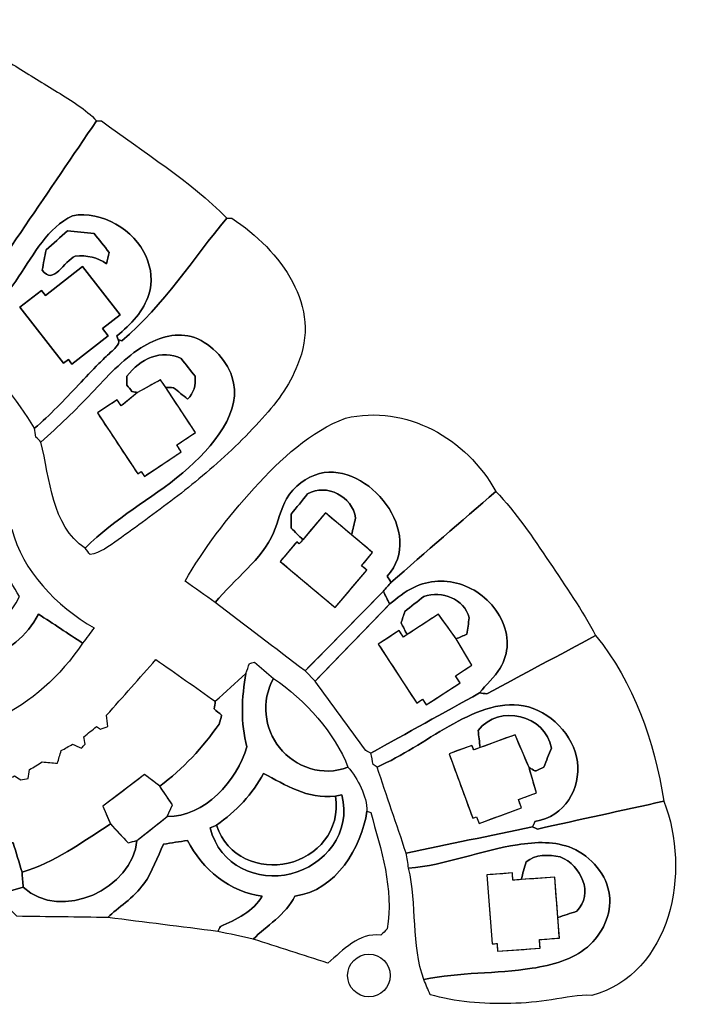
# Model space of a CAD drawing. Header units: millimetres. Extents: x -97281 to 275547, y -12500 to 261289.
# Tile 3 of 3: x 120603 to 275547, y -7466 to 219488. Entities that reach past the tile are written whole.
import ezdxf

# ---------------------------------------------------------------- set-up
doc = ezdxf.new("R2010")
doc.units = ezdxf.units.MM
for name, color, linetype in [('01_MAIN_BUILDING', 7, 'Continuous'), ('02_CHALETS', 7, 'Continuous'), ('03_DESIGN_REGIONS', 7, 'Continuous'), ('REGION_HOLES', 7, 'Continuous')]:
    doc.layers.add(name, color=color, linetype=linetype)

msp = doc.modelspace()

# ---------------------------------------------------------------- linework, layer by layer
at = {"layer": '01_MAIN_BUILDING'}
msp.add_open_spline([(-991, 164398), (-3518, 159928), (-6044, 155459), (-8570, 150989), (-9153, 148755), (-9736, 146520), (-10319, 144285), (-7501, 143605), (-4684, 142925), (-1866, 142245), (-2546, 138456), (-3226, 134666), (-3906, 130877), (-4198, 130586), (-4489, 130294), (-4781, 130003), (-8019, 130521), (-11258, 131039), (-14497, 131557), (-14076, 131330), (-13655, 131104), (-13234, 130877), (-13428, 129517), (-13622, 128156), (-13817, 126796), (-13720, 126505), (-13622, 126213), (-13525, 125922), (-12068, 126019), (-10610, 126116), (-9153, 126213), (-9153, 124367), (-9153, 122521), (-9153, 120675), (-8764, 119412), (-8376, 118149), (-7987, 116886), (-8279, 116400), (-8570, 115914), (-8861, 115428), (-8764, 114360), (-8667, 113291), (-8570, 112222), (-9347, 111931), (-10125, 111639), (-10902, 111348), (-10708, 109793), (-10513, 108238), (-10319, 106684), (-7793, 107072), (-5267, 107461), (-2740, 107850), (-1769, 103672), (-797, 99494), (175, 95316), (-3323, 94587), (-6821, 93858), (-10319, 93130), (-10125, 92984), (-9930, 92838), (-9736, 92693), (-9639, 92595), (-9542, 92498), (-9444, 92401), (-9153, 91138), (-8861, 89875), (-8570, 88612), (-7015, 88806), (-5461, 89000), (-3906, 89195), (-2449, 84434), (-991, 79673), (466, 74912), (758, 74815), (1049, 74718), (1340, 74620), (1340, 74232), (1340, 73843), (1340, 73455), (1049, 73357), (758, 73260), (466, 73163), (272, 72483), (77, 71803), (-117, 71123), (369, 69957), (855, 68791), (1340, 67625), (5724, 61625), (9004, 53540), (14749, 48387), (18153, 50095), (21986, 50765), (26117, 50719), (29906, 50039), (33695, 49359), (37485, 48678), (38165, 50233), (38845, 51788), (39525, 53342), (39914, 53439), (40302, 53536), (40691, 53634), (44189, 51399), (47687, 49164), (51184, 46929), (51281, 46541), (51379, 46152), (51476, 45764), (50601, 44792), (49727, 43820), (48852, 42849), (48755, 42363), (48658, 41877), (48561, 41391), (50813, 38750), (53650, 35616), (54391, 32064), (54779, 31675), (55168, 31286), (55557, 30898), (56042, 29440), (56528, 27983), (57014, 26526), (57694, 24874), (58374, 23222), (59054, 21570), (66317, 18355), (74182, 16595), (82665, 16324), (82859, 18170), (83053, 20016), (83248, 21862), (87620, 21765), (91992, 21667), (96364, 21570), (98502, 21667), (100640, 21765), (102777, 21862), (104137, 21959), (105498, 22056), (106858, 22153), (106664, 23514), (106469, 24874), (106275, 26234), (110285, 27840), (114802, 29797), (119100, 29732), (119780, 27497), (120460, 25262), (121141, 23028), (128608, 25112), (134940, 29937), (141544, 34104), (140962, 35464), (140379, 36825), (139796, 38185), (143002, 40614), (146208, 43043), (149415, 45472), (150581, 44598), (151746, 43723), (152912, 42849), (158220, 46600), (162951, 51949), (166612, 57131), (166806, 57812), (167001, 58492), (167195, 59172), (166612, 59658), (166029, 60143), (165446, 60629), (165543, 61212), (165641, 61795), (165738, 62378), (161171, 65584), (156605, 68791), (152038, 71997), (148249, 67722), (144459, 63447), (140670, 59172), (140767, 58297), (140864, 57423), (140962, 56548), (140379, 56354), (139796, 56160), (139213, 55965), (138921, 56160), (138630, 56354), (138338, 56548), (137367, 55771), (136395, 54994), (135423, 54217), (135520, 53634), (135618, 53051), (135715, 52468), (135423, 52176), (135132, 51885), (134840, 51593), (134160, 51885), (133480, 52176), (132800, 52468), (131926, 51982), (131051, 51496), (130177, 51010), (129885, 50039), (129594, 49067), (129302, 48095), (128136, 48193), (126970, 48290), (125804, 48387), (124833, 47804), (123861, 47221), (122889, 46638), (122792, 45958), (122695, 45278), (122598, 44598), (122015, 44500), (121432, 44403), (120849, 44306), (120363, 44598), (119877, 44889), (119392, 45181), (118323, 44695), (117254, 44209), (116185, 43723), (115991, 43043), (115797, 42363), (115602, 41683), (115117, 41586), (114631, 41488), (114145, 41391), (113659, 41780), (113173, 42169), (112688, 42557), (111716, 42266), (110744, 41974), (109773, 41683), (109384, 40905), (108995, 40128), (108607, 39351), (107344, 39740), (106081, 40128), (104817, 40517), (103749, 40322), (102680, 40128), (101611, 39934), (101320, 39351), (101028, 38768), (100737, 38185), (99862, 38185), (98988, 38185), (98113, 38185), (97919, 38671), (97725, 39157), (97530, 39642), (95069, 39859), (91948, 39051), (89296, 39232), (88642, 39277), (88017, 39381), (87513, 39628), (86950, 39904), (86539, 40359), (86281, 40966), (85745, 42225), (85868, 44142), (85579, 45472), (84705, 45764), (83831, 46055), (82956, 46347), (82179, 48387), (81402, 50427), (80624, 52468), (80916, 53536), (81207, 54605), (81499, 55674), (80624, 56743), (79750, 57812), (78875, 58880), (78390, 58783), (77904, 58686), (77418, 58589), (75863, 60435), (74309, 62281), (72754, 64127), (72851, 64807), (72948, 65487), (73046, 66167), (72171, 67042), (71297, 67916), (70422, 68791), (69256, 69277), (68090, 69762), (66924, 70248), (65759, 69277), (64593, 68305), (63427, 67333), (62747, 67528), (62066, 67722), (61386, 67916), (59346, 69471), (57305, 71026), (55265, 72580), (55848, 74038), (56431, 75495), (57014, 76952), (56042, 77535), (55071, 78118), (54099, 78701), (54293, 79479), (54488, 80256), (54682, 81033), (53128, 81616), (51573, 82199), (50018, 82782), (49630, 81908), (49241, 81033), (48852, 80159), (48367, 80062), (47881, 79964), (47395, 79867), (44772, 80742), (42148, 81616), (39525, 82491), (39331, 83462), (39136, 84434), (38942, 85405), (37485, 85405), (36027, 85405), (34570, 85405), (34278, 84531), (33987, 83657), (33695, 82782), (30489, 82879), (27283, 82976), (24076, 83074), (24076, 84142), (24076, 85211), (24076, 86280), (22133, 86571), (20190, 86863), (18247, 87154), (17081, 89778), (15915, 92401), (14749, 95024), (13777, 95024), (12806, 95024), (11834, 95024), (11542, 95996), (11251, 96968), (10959, 97939), (11445, 98134), (11931, 98328), (12417, 98522), (12320, 99494), (12223, 100465), (12125, 101437), (11931, 101729), (11737, 102020), (11542, 102312), (10862, 102214), (10182, 102117), (9502, 102020), (9308, 102992), (9113, 103963), (8919, 104935), (9599, 105324), (10279, 105712), (10959, 106101), (10668, 107072), (10376, 108044), (10085, 109016), (9308, 109113), (8530, 109210), (7753, 109307), (7753, 110182), (7753, 111056), (7753, 111931), (8433, 112125), (9113, 112319), (9794, 112513), (9599, 113777), (9405, 115040), (9211, 116303), (8433, 116400), (7656, 116497), (6879, 116594), (6879, 117663), (6879, 118732), (6879, 119801), (7753, 120189), (8628, 120578), (9502, 120967), (9502, 121938), (9502, 122910), (9502, 123881), (8725, 124270), (7947, 124659), (7170, 125047), (7170, 126116), (7170, 127185), (7170, 128254), (8045, 128351), (8919, 128448), (9794, 128545), (9891, 129711), (9988, 130877), (10085, 132043), (9405, 132334), (8725, 132626), (8045, 132917), (8142, 133598), (8239, 134278), (8336, 134958), (9113, 135152), (9891, 135346), (10668, 135541), (10862, 136512), (11057, 137484), (11251, 138456), (10668, 138747), (10085, 139039), (9502, 139330), (9599, 140302), (9696, 141273), (9794, 142245), (10862, 142536), (11931, 142828), (13000, 143119), (15040, 147200), (17081, 151281), (19121, 155362), (12417, 158374), (5713, 161386), (-991, 164398)], degree=3, knots=[0, 0, 0, 0, 1, 1, 1, 2, 2, 2, 3, 3, 3, 4, 4, 4, 5, 5, 5, 6, 6, 6, 7, 7, 7, 8, 8, 8, 9, 9, 9, 10, 10, 10, 11, 11, 11, 12, 12, 12, 13, 13, 13, 14, 14, 14, 15, 15, 15, 16, 16, 16, 17, 17, 17, 18, 18, 18, 19, 19, 19, 20, 20, 20, 21, 21, 21, 22, 22, 22, 23, 23, 23, 24, 24, 24, 25, 25, 25, 26, 26, 26, 27, 27, 27, 28, 28, 28, 29, 29, 29, 30, 30, 30, 31, 31, 31, 32, 32, 32, 33, 33, 33, 34, 34, 34, 35, 35, 35, 36, 36, 36, 37, 37, 37, 38, 38, 38, 39, 39, 39, 40, 40, 40, 41, 41, 41, 42, 42, 42, 43, 43, 43, 44, 44, 44, 45, 45, 45, 46, 46, 46, 47, 47, 47, 48, 48, 48, 49, 49, 49, 50, 50, 50, 51, 51, 51, 52, 52, 52, 53, 53, 53, 54, 54, 54, 55, 55, 55, 56, 56, 56, 57, 57, 57, 58, 58, 58, 59, 59, 59, 60, 60, 60, 61, 61, 61, 62, 62, 62, 63, 63, 63, 64, 64, 64, 65, 65, 65, 66, 66, 66, 67, 67, 67, 68, 68, 68, 69, 69, 69, 70, 70, 70, 71, 71, 71, 72, 72, 72, 73, 73, 73, 74, 74, 74, 75, 75, 75, 76, 76, 76, 77, 77, 77, 78, 78, 78, 79, 79, 79, 80, 80, 80, 81, 81, 81, 82, 82, 82, 83, 83, 83, 84, 84, 84, 85, 85, 85, 86, 86, 86, 87, 87, 87, 88, 88, 88, 89, 89, 89, 90, 90, 90, 91, 91, 91, 92, 92, 92, 93, 93, 93, 94, 94, 94, 95, 95, 95, 96, 96, 96, 97, 97, 97, 98, 98, 98, 99, 99, 99, 100, 100, 100, 101, 101, 101, 102, 102, 102, 103, 103, 103, 104, 104, 104, 105, 105, 105, 106, 106, 106, 107, 107, 107, 108, 108, 108, 109, 109, 109, 110, 110, 110, 111, 111, 111, 112, 112, 112, 113, 113, 113, 114, 114, 114, 115, 115, 115, 116, 116, 116, 117, 117, 117, 118, 118, 118, 119, 119, 119, 120, 120, 120, 121, 121, 121, 122, 122, 122, 123, 123, 123, 124, 124, 124, 125, 125, 125, 126, 126, 126, 127, 127, 127, 128, 128, 128, 129, 129, 129, 130, 130, 130, 131, 131, 131, 132, 132, 132, 133, 133, 133, 134, 134, 134, 135, 135, 135, 136, 136, 136, 137, 137, 137, 138, 138, 138, 139, 139, 139, 140, 140, 140, 141, 141, 141, 142, 142, 142, 143, 143, 143, 144, 144, 144, 145, 145, 145, 145], dxfattribs=at)
at = {"layer": '02_CHALETS'}
for points in [[(135107, 162569), (126550, 155892), (125615, 157091), (120648, 153215), (130735, 140288), (131854, 141161), (132669, 140116), (141034, 146644), (139720, 148328), (143760, 151480)], [(147799, 133532), (144051, 130498), (143129, 131891), (138537, 128853), (147836, 114799), (148636, 115328), (149363, 114230), (157883, 119868), (156822, 121472), (161149, 124335), (154285, 134709), (153106, 136490)], [(197167, 100738), (191126, 105813), (185926, 99624), (185101, 98643), (184507, 99142), (180716, 94630), (193400, 83972), (200672, 92628), (199479, 93631), (202022, 96658)], [(209994, 77747), (209130, 77182), (208145, 78687), (203328, 75536), (212204, 61970), (213548, 62850), (214412, 61529), (222183, 66614), (221113, 68249), (224884, 70716), (221322, 76767), (217200, 82462)], [(226832, 51703), (225336, 51154), (224942, 52227), (219658, 50287), (225121, 35407), (226021, 35737), (226580, 34216), (236357, 37805), (235653, 39725), (239800, 41247), (238106, 47083), (234877, 54657)], [(244750, 12536), (244055, 21855), (236277, 21275), (234385, 21134), (234260, 22801), (228407, 22365), (229592, 6460), (230726, 6545), (230860, 4749), (240641, 5479), (240493, 7456), (245103, 7800)]]:
    msp.add_lwpolyline(points, close=True, dxfattribs=at)
at = {"layer": '03_DESIGN_REGIONS'}
for points in [[(205963, 84822), (204505, 87737), (186433, 69374), (188765, 67042)], [(154661, 35853), (155827, 38476), (152912, 42849), (149415, 45472), (139796, 38185), (141544, 34104), (145625, 29732), (147666, 30315)]]:
    msp.add_lwpolyline(points, close=True, dxfattribs=at)
msp.add_circle((201180, -833), 4918, dxfattribs=at)
for points, knots in [([(138338, 196170), (135835, 198832), (132555, 200827), (129300, 202820), (126078, 204793), (122880, 206765), (119692, 208746), (116505, 210727), (113327, 212718), (110123, 214665), (107015, 216554), (103882, 218403), (100445, 219488), (97336, 209481), (94227, 199473), (91118, 189465), (88106, 179166), (85094, 168867), (82082, 158568), (83053, 158277), (84025, 157985), (84997, 157694), (92249, 155479), (98739, 151425), (105400, 147783), (116380, 163912), (127359, 180041), (138338, 196170)], [0, 0, 0, 0, 1, 1, 1, 2, 2, 2, 3, 3, 3, 4, 4, 4, 5, 5, 5, 6, 6, 6, 7, 7, 7, 8, 8, 8, 9, 9, 9, 9]), ([(168361, 173725), (159905, 182374), (149124, 188958), (139504, 196170), (139115, 196170), (138727, 196170), (138338, 196170), (127359, 180041), (116380, 163912), (105400, 147783), (106566, 146811), (107732, 145840), (108898, 144868), (112607, 150203), (116762, 154908), (120364, 160236), (123975, 165578), (127030, 171544), (132800, 174308), (139614, 175526), (147016, 170982), (149755, 164924), (151016, 162134), (151289, 159023), (150398, 156128), (149274, 152476), (146299, 149168), (143002, 146617), (143099, 146326), (143196, 146034), (143293, 145743), (143585, 145646), (143876, 145548), (144168, 145451), (154005, 153757), (160649, 164543), (168361, 173725)], [0, 0, 0, 0, 1, 1, 1, 2, 2, 2, 3, 3, 3, 4, 4, 4, 5, 5, 5, 6, 6, 6, 7, 7, 7, 8, 8, 8, 9, 9, 9, 10, 10, 10, 11, 11, 11, 12, 12, 12, 12]), ([(143293, 145743), (143196, 146034), (143099, 146326), (143002, 146617), (146299, 149168), (149274, 152476), (150398, 156128), (151289, 159023), (151016, 162134), (149755, 164924), (147016, 170982), (139614, 175526), (132800, 174308), (127030, 171544), (123975, 165578), (120364, 160236), (116762, 154908), (112607, 150203), (108898, 144868), (114553, 138670), (119965, 131901), (124055, 125339), (127598, 128320), (130915, 131878), (134164, 135307), (135728, 136957), (137276, 138578), (138884, 140203), (139751, 141078), (140634, 141955), (141588, 142829), (142012, 143218), (142449, 143606), (142807, 143994), (143345, 144576), (143704, 145159), (143293, 145743)], [0, 0, 0, 0, 1, 1, 1, 2, 2, 2, 3, 3, 3, 4, 4, 4, 5, 5, 5, 6, 6, 6, 7, 7, 7, 8, 8, 8, 9, 9, 9, 10, 10, 10, 11, 11, 11, 12, 12, 12, 12]), ([(124055, 125339), (124153, 124659), (124250, 123979), (124347, 123298), (124736, 122910), (125124, 122521), (125513, 122132), (129601, 125723), (133414, 129435), (137167, 133380), (140742, 137140), (144263, 141112), (148544, 143820), (152142, 146097), (156278, 147482), (160136, 146446), (164335, 145318), (168207, 141323), (169571, 137251), (172235, 129298), (165338, 121047), (158250, 115071), (150621, 108639), (142770, 104841), (135715, 97648), (136103, 97162), (136492, 96676), (136881, 96190), (139143, 96592), (141219, 98084), (143307, 99589), (145427, 101116), (147561, 102656), (149670, 104198), (154119, 107450), (158462, 110709), (162769, 114328), (167315, 118148), (171822, 122371), (175882, 126803), (179594, 130856), (182933, 135084), (184684, 139913), (190520, 153301), (180898, 166261), (169527, 173725), (169138, 173725), (168750, 173725), (168361, 173725), (160649, 164543), (154005, 153757), (144168, 145451), (143876, 145548), (143585, 145646), (143293, 145743), (143704, 145159), (143345, 144576), (142807, 143994), (142449, 143606), (142012, 143218), (141588, 142829), (140634, 141955), (139751, 141078), (138884, 140203), (137276, 138578), (135728, 136957), (134164, 135307), (130915, 131878), (127598, 128320), (124055, 125339)], [0, 0, 0, 0, 1, 1, 1, 2, 2, 2, 3, 3, 3, 4, 4, 4, 5, 5, 5, 6, 6, 6, 7, 7, 7, 8, 8, 8, 9, 9, 9, 10, 10, 10, 11, 11, 11, 12, 12, 12, 13, 13, 13, 14, 14, 14, 15, 15, 15, 16, 16, 16, 17, 17, 17, 18, 18, 18, 19, 19, 19, 20, 20, 20, 21, 21, 21, 22, 22, 22, 23, 23, 23, 23]), ([(125804, 161774), (128370, 158042), (130904, 163980), (133383, 164981), (136157, 165231), (138609, 164703), (140670, 163232), (140864, 164106), (141059, 164981), (141253, 165855), (140087, 167313), (138921, 168770), (137755, 170227), (135715, 170422), (133674, 170616), (131634, 170810), (129982, 169353), (128331, 167896), (126679, 166438), (126387, 164884), (126096, 163329), (125804, 161774)], [0, 0, 0, 0, 1, 1, 1, 2, 2, 2, 3, 3, 3, 4, 4, 4, 5, 5, 5, 6, 6, 6, 7, 7, 7, 7]), ([(125513, 122132), (127645, 113580), (127857, 102987), (135715, 97648), (142770, 104841), (150621, 108639), (158250, 115071), (165338, 121047), (172235, 129298), (169571, 137251), (168207, 141323), (164335, 145318), (160136, 146446), (156278, 147482), (152142, 146097), (148544, 143820), (144263, 141112), (140742, 137140), (137167, 133380), (133414, 129435), (129601, 125723), (125513, 122132)], [0, 0, 0, 0, 1, 1, 1, 2, 2, 2, 3, 3, 3, 4, 4, 4, 5, 5, 5, 6, 6, 6, 7, 7, 7, 7]), ([(154285, 134709), (154896, 134695), (155507, 134680), (156119, 134666), (157187, 133792), (158256, 132917), (159325, 132043), (160831, 133409), (161229, 135235), (161074, 137290), (160005, 138650), (158936, 140010), (157868, 141370), (153388, 143662), (148320, 141319), (145334, 137290), (145334, 136610), (145334, 135929), (145334, 135249), (145722, 134763), (146111, 134278), (146500, 133792), (146933, 133705), (147366, 133619), (147799, 133532), (149568, 134518), (151337, 135504), (153106, 136490), (153499, 135896), (153892, 135302), (154285, 134709)], [0, 0, 0, 0, 1, 1, 1, 2, 2, 2, 3, 3, 3, 4, 4, 4, 5, 5, 5, 6, 6, 6, 7, 7, 7, 8, 8, 8, 9, 9, 9, 10, 10, 10, 10]), ([(195761, 127671), (187766, 124616), (180892, 118309), (174686, 111501), (168480, 104692), (162942, 97382), (158742, 90069), (161074, 88417), (163406, 86766), (165738, 85114), (170120, 90668), (176480, 95026), (179171, 101211), (180282, 103764), (180768, 106627), (182194, 109060), (183839, 111867), (186736, 114101), (189792, 114876), (201003, 117718), (214358, 100935), (205380, 91235), (205671, 90749), (205963, 90263), (206254, 89778), (214318, 96773), (222383, 103769), (230447, 110765), (223608, 122997), (209877, 130845), (195761, 127671)], [0, 0, 0, 0, 1, 1, 1, 2, 2, 2, 3, 3, 3, 4, 4, 4, 5, 5, 5, 6, 6, 6, 7, 7, 7, 8, 8, 8, 9, 9, 9, 10, 10, 10, 10]), ([(204505, 87737), (205088, 88417), (205671, 89098), (206254, 89778), (205963, 90263), (205671, 90749), (205380, 91235), (214358, 100935), (201003, 117718), (189792, 114876), (186736, 114101), (183839, 111867), (182194, 109060), (180768, 106627), (180282, 103764), (179171, 101211), (176480, 95026), (170120, 90668), (165738, 85114), (172636, 79867), (179535, 74620), (186433, 69374), (192457, 75495), (198481, 81616), (204505, 87737)], [0, 0, 0, 0, 1, 1, 1, 2, 2, 2, 3, 3, 3, 4, 4, 4, 5, 5, 5, 6, 6, 6, 7, 7, 7, 8, 8, 8, 8]), ([(197167, 100738), (197475, 102040), (197784, 103342), (198092, 104643), (197312, 109574), (191504, 112723), (187016, 110182), (185753, 108627), (184490, 107072), (183227, 105518), (183227, 104449), (183227, 103380), (183227, 102312), (184127, 101416), (185026, 100520), (185926, 99624), (187660, 101687), (189393, 103750), (191126, 105813), (193140, 104121), (195153, 102430), (197167, 100738)], [0, 0, 0, 0, 1, 1, 1, 2, 2, 2, 3, 3, 3, 4, 4, 4, 5, 5, 5, 6, 6, 6, 7, 7, 7, 7]), ([(230447, 110765), (222383, 103769), (214318, 96773), (206254, 89778), (205671, 89098), (205088, 88417), (204505, 87737), (204991, 86766), (205477, 85794), (205963, 84822), (207686, 86195), (209476, 87652), (211494, 88630), (213238, 89475), (215154, 89964), (217076, 90057), (220942, 90244), (224836, 88834), (227845, 86243), (231001, 83525), (233184, 79508), (233074, 75506), (233022, 73609), (232455, 71715), (231445, 70043), (230163, 67920), (228167, 66154), (226682, 64297), (227257, 64240), (227832, 64184), (228407, 64127), (236763, 68596), (245119, 73066), (253475, 77535), (250394, 83372), (246566, 88888), (242785, 94488), (238940, 100183), (235143, 105965), (230447, 110765)], [0, 0, 0, 0, 1, 1, 1, 2, 2, 2, 3, 3, 3, 4, 4, 4, 5, 5, 5, 6, 6, 6, 7, 7, 7, 8, 8, 8, 9, 9, 9, 10, 10, 10, 11, 11, 11, 12, 12, 12, 13, 13, 13, 13]), ([(118809, 102020), (117351, 101631), (115894, 101243), (114436, 100854), (114809, 95402), (117940, 91093), (120558, 86571), (116627, 78153), (107663, 75364), (99804, 77318), (91778, 79314), (84904, 86257), (84997, 95316), (83150, 94636), (81304, 93956), (79458, 93276), (79783, 85462), (84217, 78706), (90826, 74038), (89630, 70568), (86506, 67453), (83539, 65002), (84511, 63447), (85482, 61892), (86454, 60338), (90787, 63027), (93170, 67977), (96364, 71706), (107048, 68438), (119669, 72281), (124930, 82491), (128331, 80256), (131731, 78021), (135132, 75786), (136006, 76952), (136881, 78118), (137755, 79284), (129151, 84291), (121135, 92511), (118809, 102020)], [0, 0, 0, 0, 1, 1, 1, 2, 2, 2, 3, 3, 3, 4, 4, 4, 5, 5, 5, 6, 6, 6, 7, 7, 7, 8, 8, 8, 9, 9, 9, 10, 10, 10, 11, 11, 11, 12, 12, 12, 13, 13, 13, 13]), ([(226682, 64297), (228167, 66154), (230163, 67920), (231445, 70043), (232455, 71715), (233022, 73609), (233074, 75506), (233184, 79508), (231001, 83525), (227845, 86243), (224836, 88834), (220942, 90244), (217076, 90057), (215154, 89964), (213238, 89475), (211494, 88630), (209476, 87652), (207686, 86195), (205963, 84822), (200230, 78896), (194497, 72969), (188765, 67042), (192651, 61698), (196538, 56354), (200424, 51010), (200813, 50816), (201202, 50622), (201590, 50427), (209954, 55051), (218318, 59674), (226682, 64297)], [0, 0, 0, 0, 1, 1, 1, 2, 2, 2, 3, 3, 3, 4, 4, 4, 5, 5, 5, 6, 6, 6, 7, 7, 7, 8, 8, 8, 9, 9, 9, 10, 10, 10, 10]), ([(221322, 76767), (222129, 77120), (222936, 77474), (223743, 77827), (223937, 79090), (224132, 80353), (224326, 81616), (223140, 86051), (218076, 87873), (213833, 86571), (212375, 85405), (210918, 84239), (209460, 83074), (209169, 82199), (208877, 81325), (208586, 80450), (209055, 79549), (209525, 78648), (209994, 77747), (212396, 79319), (214798, 80890), (217200, 82462), (218574, 80563), (219948, 78665), (221322, 76767)], [0, 0, 0, 0, 1, 1, 1, 2, 2, 2, 3, 3, 3, 4, 4, 4, 5, 5, 5, 6, 6, 6, 7, 7, 7, 8, 8, 8, 8]), ([(135132, 75786), (131731, 78021), (128331, 80256), (124930, 82491), (119669, 72281), (107048, 68438), (96364, 71706), (93170, 67977), (90787, 63027), (86454, 60338), (87523, 58006), (88591, 55674), (89660, 53342), (107836, 51923), (124884, 60492), (135132, 75786)], [0, 0, 0, 0, 1, 1, 1, 2, 2, 2, 3, 3, 3, 4, 4, 4, 5, 5, 5, 5]), ([(253475, 77535), (245119, 73066), (236763, 68596), (228407, 64127), (227832, 64184), (227257, 64240), (226682, 64297), (218318, 59674), (209954, 55051), (201590, 50427), (201785, 49553), (201979, 48678), (202173, 47804), (202465, 47610), (202756, 47415), (203048, 47221), (208920, 49800), (213918, 53382), (219692, 56638), (225095, 59685), (231178, 62447), (236853, 61358), (242883, 60200), (248453, 54695), (249259, 48398), (250026, 42413), (246489, 35714), (239483, 34687), (239289, 34266), (239095, 33845), (238900, 33424), (239289, 33262), (239678, 33100), (240066, 32938), (249782, 35076), (259499, 37213), (269215, 39351), (266940, 53259), (262411, 66671), (253475, 77535)], [0, 0, 0, 0, 1, 1, 1, 2, 2, 2, 3, 3, 3, 4, 4, 4, 5, 5, 5, 6, 6, 6, 7, 7, 7, 8, 8, 8, 9, 9, 9, 10, 10, 10, 11, 11, 11, 12, 12, 12, 13, 13, 13, 13]), ([(179146, 67625), (177689, 68888), (176231, 70151), (174774, 71414), (174385, 71317), (173996, 71220), (173608, 71123), (173341, 70345), (173073, 69568), (172806, 68791), (171800, 63445), (171529, 57312), (173025, 51885), (170753, 44061), (163228, 35653), (154661, 35853), (152329, 34007), (149998, 32161), (147666, 30315), (146707, 19254), (130183, 11402), (121432, 19530), (119295, 18947), (117157, 18364), (115019, 17781), (116671, 16129), (118323, 14478), (119975, 12826), (126970, 12729), (133966, 12631), (140962, 12534), (142052, 13722), (143583, 14798), (145050, 16007), (146608, 17291), (148093, 18725), (149254, 20322), (151297, 23131), (152335, 26442), (153787, 29440), (155633, 29732), (157479, 30023), (159325, 30315), (162613, 23709), (169276, 18244), (176523, 17490), (174731, 14100), (170360, 11903), (166904, 10494), (166709, 10105), (166515, 9717), (166321, 9328), (169041, 8745), (171762, 8162), (174482, 7579), (177421, 10480), (182019, 13278), (184101, 17490), (193602, 18689), (199457, 28770), (200716, 37019), (200696, 40492), (198615, 44566), (196344, 47221), (190530, 44868), (184134, 47209), (180546, 51693), (177074, 56031), (176229, 62377), (179146, 67625)], [0, 0, 0, 0, 1, 1, 1, 2, 2, 2, 3, 3, 3, 4, 4, 4, 5, 5, 5, 6, 6, 6, 7, 7, 7, 8, 8, 8, 9, 9, 9, 10, 10, 10, 11, 11, 11, 12, 12, 12, 13, 13, 13, 14, 14, 14, 15, 15, 15, 16, 16, 16, 17, 17, 17, 18, 18, 18, 19, 19, 19, 20, 20, 20, 21, 21, 21, 22, 22, 22, 23, 23, 23, 23]), ([(172806, 68791), (170450, 66653), (168094, 64516), (165738, 62378), (165641, 61795), (165543, 61212), (165446, 60629), (166029, 60143), (166612, 59658), (167195, 59172), (167001, 58492), (166806, 57812), (166612, 57131), (162951, 51949), (158220, 46600), (152912, 42849), (153884, 41391), (154856, 39934), (155827, 38476), (155439, 37602), (155050, 36728), (154661, 35853), (163228, 35653), (170753, 44061), (173025, 51885), (171529, 57312), (171800, 63445), (172806, 68791)], [0, 0, 0, 0, 1, 1, 1, 2, 2, 2, 3, 3, 3, 4, 4, 4, 5, 5, 5, 6, 6, 6, 7, 7, 7, 8, 8, 8, 9, 9, 9, 9]), ([(196344, 47221), (193337, 54976), (186448, 62776), (179146, 67625), (176229, 62377), (177074, 56031), (180546, 51693), (184134, 47209), (190530, 44868), (196344, 47221)], [0, 0, 0, 0, 1, 1, 1, 2, 2, 2, 3, 3, 3, 3]), ([(203048, 47221), (205282, 40614), (207517, 34007), (209752, 27400), (219468, 29408), (229184, 31416), (238900, 33424), (239095, 33845), (239289, 34266), (239483, 34687), (246489, 35714), (250026, 42413), (249259, 48398), (248453, 54695), (242883, 60200), (236853, 61358), (231178, 62447), (225095, 59685), (219692, 56638), (213918, 53382), (208920, 49800), (203048, 47221)], [0, 0, 0, 0, 1, 1, 1, 2, 2, 2, 3, 3, 3, 4, 4, 4, 5, 5, 5, 6, 6, 6, 7, 7, 7, 7]), ([(238106, 47083), (238565, 46837), (239024, 46592), (239483, 46347), (239580, 46347), (239678, 46347), (239775, 46347), (240358, 46638), (240941, 46929), (241524, 47221), (242107, 48678), (242690, 50136), (243273, 51593), (241924, 59165), (231153, 61927), (226366, 55674), (226522, 54350), (226677, 53027), (226832, 51703), (229514, 52688), (232195, 53672), (234877, 54657), (235954, 52132), (237030, 49608), (238106, 47083)], [0, 0, 0, 0, 1, 1, 1, 2, 2, 2, 3, 3, 3, 4, 4, 4, 5, 5, 5, 6, 6, 6, 7, 7, 7, 8, 8, 8, 8]), ([(193429, 40517), (186849, 39752), (181976, 43106), (176814, 45764), (174526, 41089), (170404, 36940), (166029, 33813), (168429, 26333), (175980, 23574), (182513, 25068), (189134, 26582), (194710, 32464), (193429, 40517)], [0, 0, 0, 0, 1, 1, 1, 2, 2, 2, 3, 3, 3, 4, 4, 4, 4]), ([(166029, 33813), (165543, 33618), (165058, 33424), (164572, 33230), (166678, 24344), (175546, 20732), (183156, 22610), (190890, 24518), (197324, 32097), (194886, 40808), (194400, 40711), (193915, 40614), (193429, 40517), (194710, 32464), (189134, 26582), (182513, 25068), (175980, 23574), (168429, 26333), (166029, 33813)], [0, 0, 0, 0, 1, 1, 1, 2, 2, 2, 3, 3, 3, 4, 4, 4, 5, 5, 5, 6, 6, 6, 6]), ([(269215, 39351), (259499, 37213), (249782, 35076), (240066, 32938), (239678, 33100), (239289, 33262), (238900, 33424), (229184, 31416), (219468, 29408), (209752, 27400), (209946, 26234), (210140, 25068), (210335, 23902), (218976, 24607), (226756, 27980), (235421, 29325), (239715, 29991), (244227, 30159), (248085, 28508), (252530, 26604), (256109, 22286), (256672, 17671), (257205, 13308), (255042, 8679), (251569, 5733), (248154, 2834), (243471, 1563), (238823, 836), (230421, -478), (222133, -12), (213833, -1748), (214318, -2914), (214804, -4080), (215290, -5246), (221017, -6880), (227505, -7466), (233904, -7280), (237084, -7188), (240241, -6905), (243309, -6419), (246509, -5913), (249612, -5185), (252600, -5441), (270968, -336), (275547, 23106), (269215, 39351)], [0, 0, 0, 0, 1, 1, 1, 2, 2, 2, 3, 3, 3, 4, 4, 4, 5, 5, 5, 6, 6, 6, 7, 7, 7, 8, 8, 8, 9, 9, 9, 10, 10, 10, 11, 11, 11, 12, 12, 12, 13, 13, 13, 14, 14, 14, 15, 15, 15, 15]), ([(200716, 37019), (199457, 28770), (193602, 18689), (184101, 17490), (182019, 13278), (177421, 10480), (174482, 7579), (180215, 5733), (185947, 3887), (191680, 2041), (195389, 5076), (198692, 9091), (203922, 8454), (204408, 8939), (204894, 9425), (205380, 9911), (206957, 19136), (203946, 28350), (201590, 36728), (201299, 36825), (201007, 36922), (200716, 37019)], [0, 0, 0, 0, 1, 1, 1, 2, 2, 2, 3, 3, 3, 4, 4, 4, 5, 5, 5, 6, 6, 6, 7, 7, 7, 7]), ([(147666, 30315), (146986, 30121), (146305, 29926), (145625, 29732), (144265, 31189), (142905, 32647), (141544, 34104), (134940, 29937), (128608, 25112), (121141, 23028), (121238, 21862), (121335, 20696), (121432, 19530), (130183, 11402), (146707, 19254), (147666, 30315)], [0, 0, 0, 0, 1, 1, 1, 2, 2, 2, 3, 3, 3, 4, 4, 4, 5, 5, 5, 5]), ([(121141, 23028), (120460, 25262), (119780, 27497), (119100, 29732), (114802, 29797), (110285, 27840), (106275, 26234), (106469, 24874), (106664, 23514), (106858, 22153), (107635, 20307), (108412, 18461), (109190, 16615), (111133, 17004), (113076, 17392), (115019, 17781), (117157, 18364), (119295, 18947), (121432, 19530), (121335, 20696), (121238, 21862), (121141, 23028)], [0, 0, 0, 0, 1, 1, 1, 2, 2, 2, 3, 3, 3, 4, 4, 4, 5, 5, 5, 6, 6, 6, 7, 7, 7, 7]), ([(166321, 9328), (166515, 9717), (166709, 10105), (166904, 10494), (170360, 11903), (174731, 14100), (176523, 17490), (169276, 18244), (162613, 23709), (159325, 30315), (157479, 30023), (155633, 29732), (153787, 29440), (152335, 26442), (151297, 23131), (149254, 20322), (148093, 18725), (146608, 17291), (145050, 16007), (143583, 14798), (142052, 13722), (140962, 12534), (149415, 11466), (157868, 10397), (166321, 9328)], [0, 0, 0, 0, 1, 1, 1, 2, 2, 2, 3, 3, 3, 4, 4, 4, 5, 5, 5, 6, 6, 6, 7, 7, 7, 8, 8, 8, 8]), ([(210335, 23902), (212286, 15677), (210982, 6104), (213833, -1748), (222133, -12), (230421, -478), (238823, 836), (243471, 1563), (248154, 2834), (251569, 5733), (255042, 8679), (257205, 13308), (256672, 17671), (256109, 22286), (252530, 26604), (248085, 28508), (244227, 30159), (239715, 29991), (235421, 29325), (226756, 27980), (218976, 24607), (210335, 23902)], [0, 0, 0, 0, 1, 1, 1, 2, 2, 2, 3, 3, 3, 4, 4, 4, 5, 5, 5, 6, 6, 6, 7, 7, 7, 7]), ([(244750, 12536), (246200, 13021), (247651, 13506), (249102, 13992), (253158, 18035), (250114, 24512), (245313, 26526), (242686, 27034), (239486, 27148), (237443, 25360), (237054, 23998), (236666, 22636), (236277, 21275), (238870, 21468), (241462, 21662), (244055, 21855), (244286, 18748), (244518, 15642), (244750, 12536)], [0, 0, 0, 0, 1, 1, 1, 2, 2, 2, 3, 3, 3, 4, 4, 4, 5, 5, 5, 6, 6, 6, 6])]:
    msp.add_open_spline(points, degree=3, knots=knots, dxfattribs=at)
at = {"layer": 'REGION_HOLES'}
msp.add_lwpolyline([(135107, 162569), (143760, 151480), (139720, 148328), (141034, 146644), (132669, 140116), (131854, 141161), (130735, 140288), (120648, 153215), (125615, 157091), (126550, 155892)], close=True, dxfattribs=at)
for points, knots in [([(125804, 161774), (126096, 163329), (126387, 164884), (126679, 166438), (128331, 167896), (129982, 169353), (131634, 170810), (133674, 170616), (135715, 170422), (137755, 170227), (138921, 168770), (140087, 167313), (141253, 165855), (141059, 164981), (140864, 164106), (140670, 163232), (138609, 164703), (136157, 165231), (133383, 164981), (130904, 163980), (128370, 158042), (125804, 161774)], [0, 0, 0, 0, 1, 1, 1, 2, 2, 2, 3, 3, 3, 4, 4, 4, 5, 5, 5, 6, 6, 6, 7, 7, 7, 7]), ([(147799, 133532), (147366, 133619), (146933, 133705), (146500, 133792), (146111, 134278), (145722, 134763), (145334, 135249), (145334, 135929), (145334, 136610), (145334, 137290), (148320, 141319), (153388, 143662), (157868, 141370), (158936, 140010), (160005, 138650), (161074, 137290), (161229, 135235), (160831, 133409), (159325, 132043), (158256, 132917), (157187, 133792), (156119, 134666), (155507, 134680), (154896, 134695), (154285, 134709), (156573, 131251), (158861, 127793), (161149, 124335), (159707, 123381), (158264, 122427), (156822, 121472), (157176, 120937), (157530, 120403), (157883, 119868), (155043, 117989), (152203, 116109), (149363, 114230), (149120, 114596), (148878, 114962), (148636, 115328), (148369, 115152), (148103, 114976), (147836, 114799), (144737, 119484), (141637, 124169), (138537, 128853), (140068, 129866), (141598, 130879), (143129, 131891), (143436, 131427), (143743, 130963), (144051, 130498), (145300, 131509), (146549, 132521), (147799, 133532)], [0, 0, 0, 0, 1, 1, 1, 2, 2, 2, 3, 3, 3, 4, 4, 4, 5, 5, 5, 6, 6, 6, 7, 7, 7, 8, 8, 8, 9, 9, 9, 10, 10, 10, 11, 11, 11, 12, 12, 12, 13, 13, 13, 14, 14, 14, 15, 15, 15, 16, 16, 16, 17, 17, 17, 18, 18, 18, 18]), ([(185926, 99624), (185026, 100520), (184127, 101416), (183227, 102312), (183227, 103380), (183227, 104449), (183227, 105518), (184490, 107072), (185753, 108627), (187016, 110182), (191504, 112723), (197312, 109574), (198092, 104643), (197784, 103342), (197475, 102040), (197167, 100738), (198785, 99378), (200404, 98018), (202022, 96658), (201175, 95649), (200327, 94640), (199479, 93631), (199877, 93296), (200275, 92962), (200672, 92628), (198248, 89743), (195824, 86858), (193400, 83972), (189172, 87525), (184944, 91077), (180716, 94630), (181980, 96134), (183244, 97638), (184507, 99142), (184705, 98975), (184903, 98809), (185101, 98643), (185376, 98970), (185651, 99297), (185926, 99624)], [0, 0, 0, 0, 1, 1, 1, 2, 2, 2, 3, 3, 3, 4, 4, 4, 5, 5, 5, 6, 6, 6, 7, 7, 7, 8, 8, 8, 9, 9, 9, 10, 10, 10, 11, 11, 11, 12, 12, 12, 13, 13, 13, 13]), ([(209994, 77747), (209525, 78648), (209055, 79549), (208586, 80450), (208877, 81325), (209169, 82199), (209460, 83074), (210918, 84239), (212375, 85405), (213833, 86571), (218076, 87873), (223140, 86051), (224326, 81616), (224132, 80353), (223937, 79090), (223743, 77827), (222936, 77474), (222129, 77120), (221322, 76767), (222509, 74750), (223697, 72733), (224884, 70716), (223627, 69894), (222370, 69072), (221113, 68249), (221470, 67704), (221827, 67159), (222183, 66614), (219593, 64919), (217003, 63224), (214412, 61529), (214124, 61969), (213836, 62410), (213548, 62850), (213100, 62556), (212652, 62263), (212204, 61970), (209245, 66492), (206287, 71014), (203328, 75536), (204934, 76586), (206539, 77637), (208145, 78687), (208473, 78185), (208801, 77683), (209130, 77182), (209418, 77370), (209706, 77559), (209994, 77747)], [0, 0, 0, 0, 1, 1, 1, 2, 2, 2, 3, 3, 3, 4, 4, 4, 5, 5, 5, 6, 6, 6, 7, 7, 7, 8, 8, 8, 9, 9, 9, 10, 10, 10, 11, 11, 11, 12, 12, 12, 13, 13, 13, 14, 14, 14, 15, 15, 15, 16, 16, 16, 16]), ([(226832, 51703), (226677, 53027), (226522, 54350), (226366, 55674), (231153, 61927), (241924, 59165), (243273, 51593), (242690, 50136), (242107, 48678), (241524, 47221), (240941, 46929), (240358, 46638), (239775, 46347), (239678, 46347), (239580, 46347), (239483, 46347), (239024, 46592), (238565, 46837), (238106, 47083), (238671, 45138), (239235, 43193), (239800, 41247), (238418, 40740), (237035, 40232), (235653, 39725), (235888, 39085), (236123, 38445), (236357, 37805), (233098, 36609), (229839, 35412), (226580, 34216), (226394, 34723), (226208, 35230), (226021, 35737), (225721, 35627), (225421, 35517), (225121, 35407), (223300, 40367), (221479, 45327), (219658, 50287), (221419, 50934), (223181, 51581), (224942, 52227), (225073, 51869), (225205, 51512), (225336, 51154), (225835, 51337), (226333, 51520), (226832, 51703)], [0, 0, 0, 0, 1, 1, 1, 2, 2, 2, 3, 3, 3, 4, 4, 4, 5, 5, 5, 6, 6, 6, 7, 7, 7, 8, 8, 8, 9, 9, 9, 10, 10, 10, 11, 11, 11, 12, 12, 12, 13, 13, 13, 14, 14, 14, 15, 15, 15, 16, 16, 16, 16]), ([(166029, 33813), (170404, 36940), (174526, 41089), (176814, 45764), (181976, 43106), (186849, 39752), (193429, 40517), (193915, 40614), (194400, 40711), (194886, 40808), (197324, 32097), (190890, 24518), (183156, 22610), (175546, 20732), (166678, 24344), (164572, 33230), (165058, 33424), (165543, 33618), (166029, 33813)], [0, 0, 0, 0, 1, 1, 1, 2, 2, 2, 3, 3, 3, 4, 4, 4, 5, 5, 5, 6, 6, 6, 6]), ([(236277, 21275), (236666, 22636), (237054, 23998), (237443, 25360), (239486, 27148), (242686, 27034), (245313, 26526), (250114, 24512), (253158, 18035), (249102, 13992), (247651, 13506), (246200, 13021), (244750, 12536), (244867, 10957), (244985, 9379), (245103, 7800), (243566, 7685), (242030, 7571), (240493, 7456), (240542, 6797), (240592, 6138), (240641, 5479), (237381, 5236), (234120, 4993), (230860, 4749), (230816, 5348), (230771, 5946), (230726, 6545), (230348, 6516), (229970, 6488), (229592, 6460), (229197, 11762), (228802, 17063), (228407, 22365), (230358, 22510), (232309, 22656), (234260, 22801), (234302, 22245), (234343, 21690), (234385, 21134), (235016, 21181), (235646, 21228), (236277, 21275)], [0, 0, 0, 0, 1, 1, 1, 2, 2, 2, 3, 3, 3, 4, 4, 4, 5, 5, 5, 6, 6, 6, 7, 7, 7, 8, 8, 8, 9, 9, 9, 10, 10, 10, 11, 11, 11, 12, 12, 12, 13, 13, 13, 14, 14, 14, 14])]:
    msp.add_open_spline(points, degree=3, knots=knots, dxfattribs=at)

doc.saveas('drawing.dxf')
